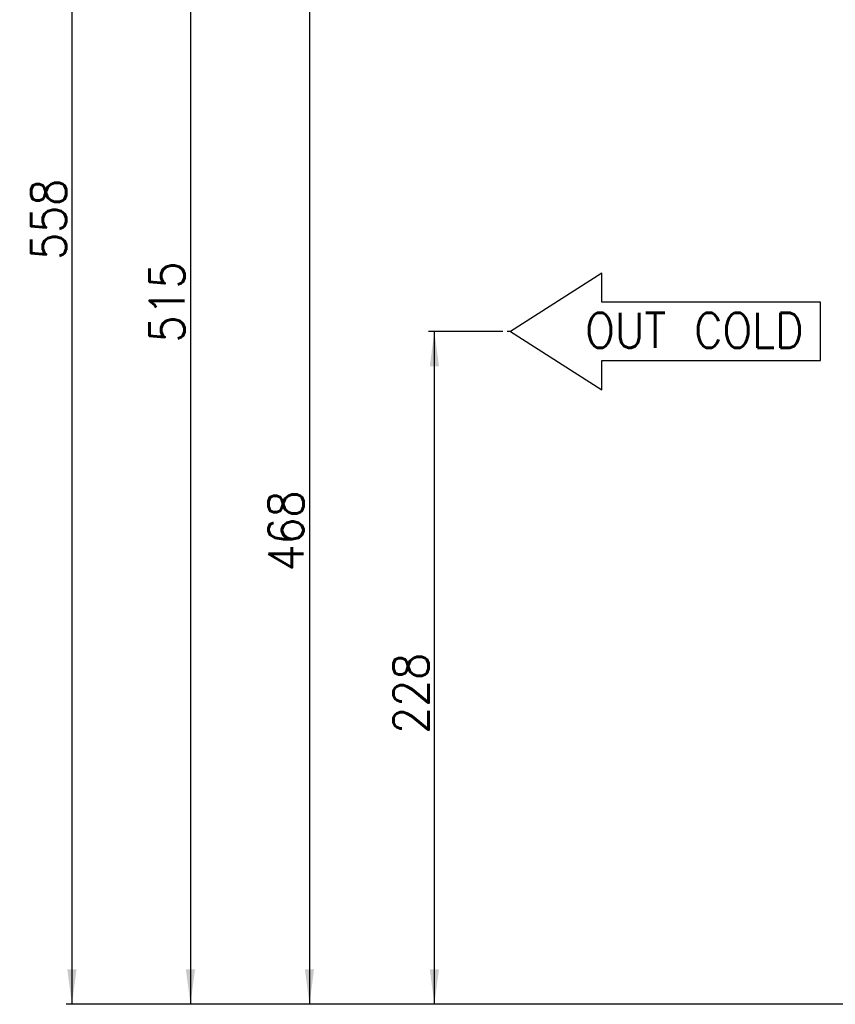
# Model space of a CAD drawing. Header units: inches. Extents: x 2294 to 4489, y 2818 to 4211.
# Tile 4 of 27: x 2294 to 2574, y 3403 to 3741. Entities that reach past the tile are written whole.
import ezdxf

# ---------------------------------------------------------------- set-up
doc = ezdxf.new("R2010")
doc.units = ezdxf.units.IN
doc.layers.add('1', color=7, linetype='Continuous')
doc.styles.add('CONVERTER_11', font='txt.shx', dxfattribs={"width": 0.9})
doc.dimstyles.new('ME10_DIM_32', dxfattribs={"dimtxt": 12, "dimasz": 12, "dimexe": 2, "dimexo": 1.5, "dimgap": 2, "dimtad": 1, "dimdsep": 46, "dimtxsty": 'CONVERTER_11', "dimsah": 1, "dimcen": 0.09, "dimclrd": 2, "dimclre": 2, "dimclrt": 2, "dimadec": 0, "dimazin": 0, "dimtfac": 1, "dimtdec": 4, "dimtofl": 0, "dimtmove": 0, "dimatfit": 0, "dimfxl": 0, "dimtolj": 1, "dimtzin": 0, "dimarcsym": 0})
doc.dimstyles.new('ME10_DIM_33', dxfattribs={"dimtxt": 12, "dimasz": 12, "dimexe": 2, "dimexo": 1.5, "dimgap": 2, "dimtad": 1, "dimdsep": 46, "dimtxsty": 'CONVERTER_11', "dimsah": 1, "dimcen": 0.09, "dimclrd": 2, "dimclre": 2, "dimclrt": 2, "dimadec": 0, "dimazin": 0, "dimtfac": 1, "dimtdec": 4, "dimtofl": 0, "dimtmove": 0, "dimatfit": 0, "dimfxl": 0, "dimtolj": 1, "dimtzin": 0, "dimarcsym": 0})
doc.dimstyles.new('ME10_DIM_34', dxfattribs={"dimtxt": 12, "dimasz": 12, "dimexe": 2, "dimexo": 1.5, "dimgap": 2, "dimtad": 1, "dimdsep": 46, "dimtxsty": 'CONVERTER_11', "dimsah": 1, "dimcen": 0.09, "dimclrd": 2, "dimclre": 2, "dimclrt": 2, "dimadec": 0, "dimazin": 0, "dimtfac": 1, "dimtdec": 4, "dimtofl": 0, "dimtmove": 0, "dimatfit": 0, "dimfxl": 0, "dimtolj": 1, "dimtzin": 0, "dimarcsym": 0})
doc.dimstyles.new('ME10_DIM_35', dxfattribs={"dimtxt": 12, "dimasz": 12, "dimexe": 2, "dimexo": 1.5, "dimgap": 2, "dimtad": 1, "dimdsep": 46, "dimtxsty": 'CONVERTER_11', "dimsah": 1, "dimcen": 0.09, "dimclrd": 2, "dimclre": 2, "dimclrt": 2, "dimadec": 0, "dimazin": 0, "dimtfac": 1, "dimtdec": 4, "dimtofl": 0, "dimtmove": 0, "dimatfit": 0, "dimfxl": 0, "dimtolj": 1, "dimtzin": 0, "dimarcsym": 0})

# ---------------------------------------------------------------- blocks, each defined once
blk = doc.blocks.new('*D24')
at = {"layer": '1', "color": 2, "linetype": 'Continuous'}
for p, q in [((2459.59, 3964.24), (2310.06, 3964.24)), ((2312.06, 3964.24), (2312.06, 3402.97)), ((2725.05, 3402.97), (2310.06, 3402.97))]:
    blk.add_line(p, q, dxfattribs=at)
at = {"layer": '1', "color": 2}
for points in [[(2313.64, 3952.24), (2310.48, 3952.24), (2312.06, 3964.24)], [(2310.48, 3414.97), (2313.64, 3414.97), (2312.06, 3402.97)]]:
    blk.add_solid(points, dxfattribs=at)
at = {"layer": '1', "color": 2, "insert": (2310.06, 3658.31), "char_height": 12, "attachment_point": 7, "rotation": 90, "line_spacing_factor": 0.60024, "style": 'CONVERTER_11'}
blk.add_mtext('558', dxfattribs=at)
blk = doc.blocks.new('*D25')
at = {"layer": '1', "color": 2, "linetype": 'Continuous'}
for p, q in [((2459.7, 3920.89), (2350.73, 3920.89)), ((2352.73, 3920.89), (2352.73, 3402.97)), ((2725.05, 3402.97), (2350.73, 3402.97))]:
    blk.add_line(p, q, dxfattribs=at)
at = {"layer": '1', "color": 2}
for points in [[(2354.31, 3908.89), (2351.15, 3908.89), (2352.73, 3920.89)], [(2351.15, 3414.97), (2354.31, 3414.97), (2352.73, 3402.97)]]:
    blk.add_solid(points, dxfattribs=at)
at = {"layer": '1', "color": 2, "insert": (2350.73, 3629.92), "char_height": 12, "attachment_point": 7, "rotation": 90, "line_spacing_factor": 0.60024, "style": 'CONVERTER_11'}
blk.add_mtext('515', dxfattribs=at)
blk = doc.blocks.new('*D26')
at = {"layer": '1', "color": 2, "linetype": 'Continuous'}
for p, q in [((2459.95, 3874.54), (2391.56, 3874.54)), ((2393.56, 3874.54), (2393.56, 3402.97)), ((2722.05, 3402.97), (2391.56, 3402.97))]:
    blk.add_line(p, q, dxfattribs=at)
at = {"layer": '1', "color": 2}
for points in [[(2395.14, 3862.54), (2391.98, 3862.54), (2393.56, 3874.54)], [(2391.98, 3414.97), (2395.14, 3414.97), (2393.56, 3402.97)]]:
    blk.add_solid(points, dxfattribs=at)
at = {"layer": '1', "color": 2, "insert": (2391.56, 3551.43), "char_height": 12, "attachment_point": 7, "rotation": 90, "line_spacing_factor": 0.60024, "style": 'CONVERTER_11'}
blk.add_mtext('468', dxfattribs=at)
blk = doc.blocks.new('*D27')
at = {"layer": '1', "color": 2, "linetype": 'Continuous'}
for p, q in [((2459.91, 3633.76), (2434.42, 3633.76)), ((2436.42, 3402.97), (2436.42, 3633.76)), ((2725.05, 3402.97), (2434.42, 3402.97))]:
    blk.add_line(p, q, dxfattribs=at)
at = {"layer": '1', "color": 2}
for points in [[(2438, 3621.76), (2434.84, 3621.76), (2436.42, 3633.76)], [(2434.84, 3414.97), (2438, 3414.97), (2436.42, 3402.97)]]:
    blk.add_solid(points, dxfattribs=at)
at = {"layer": '1', "color": 2, "insert": (2434.42, 3495.75), "char_height": 12, "attachment_point": 7, "rotation": 90, "line_spacing_factor": 0.60024, "style": 'CONVERTER_11'}
blk.add_mtext('228', dxfattribs=at)
blk = doc.blocks.new('SL')
at = {"layer": '1', "color": 1, "linetype": 'Continuous'}
for p, q in [((2493.856, 3653.757), (2462.535, 3633.757)), ((2493.856, 3643.757), (2493.856, 3653.757)), ((2568.918, 3643.757), (2493.856, 3643.757)), ((2568.918, 3623.757), (2568.918, 3643.757)), ((2462.535, 3633.757), (2493.856, 3613.757)), ((2493.856, 3623.757), (2568.918, 3623.757)), ((2493.856, 3613.757), (2493.856, 3623.757))]:
    blk.add_line(p, q, dxfattribs=at)
at = {"layer": '1', "color": 2, "linetype": 'Continuous'}
blk.add_line((2462.535, 3633.757), (2461.408, 3633.757), dxfattribs=at)
at = {"layer": '1', "color": 1, "insert": (2563.053, 3628.15), "char_height": 12, "attachment_point": 9, "line_spacing_factor": 1.20048, "style": 'CONVERTER_11'}
blk.add_mtext('OUT COLD', dxfattribs=at)
at = {"layer": '1'}
for base, p1, p2, text, dimstyle, picture, middle in [((2312.06, 3964.241), (2726.552, 3402.967), (2461.09, 3964.241), '558', 'ME10_DIM_32', '*D24', (2304.06, 3672.707)), ((2352.728, 3920.891), (2726.552, 3402.967), (2461.2, 3920.891), '515', 'ME10_DIM_33', '*D25', (2344.728, 3642.522)), ((2393.564, 3874.543), (2723.552, 3402.967), (2461.453, 3874.543), '468', 'ME10_DIM_34', '*D26', (2385.564, 3565.833)), ((2436.42, 3402.967), (2461.408, 3633.757), (2726.552, 3402.967), '228', 'ME10_DIM_35', '*D27', (2428.42, 3510.153))]:
    dim = blk.add_linear_dim(base=base, p1=p1, p2=p2, angle=90, text=text, dimstyle=dimstyle, dxfattribs=at)
    dim.commit()
    dim.dimension.update_dxf_attribs({"geometry": picture, "text_midpoint": middle, "text_rotation": 90})

msp = doc.modelspace()

# ---------------------------------------------------------------- block references
msp.add_blockref('SL', (0, 0))

doc.saveas('drawing.dxf')
